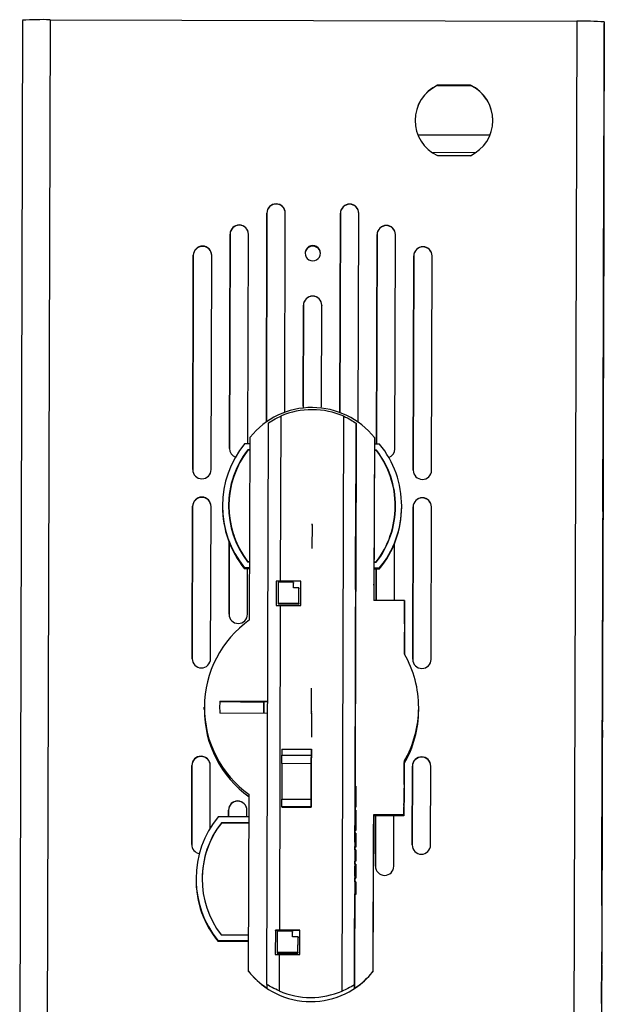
# Model space of a CAD drawing. Header units: millimetres. Extents: x -198 to 46, y -258 to 41.
# Tile 7 of 7: x -68 to 28, y -120 to 41. Entities that reach past the tile are written whole.
import ezdxf

# ---------------------------------------------------------------- set-up
doc = ezdxf.new("R2010")
doc.units = ezdxf.units.MM
doc.header["$PDSIZE"] = -1

msp = doc.modelspace()

# ---------------------------------------------------------------- linework, layer by layer
at = {"color": 7, "linetype": 'Continuous', "lineweight": 25}
for p, q in [((-67.33, 40.65), (-67.79, -124.31)), ((-62.83, 40.74), (-63.29, -124.22)), ((-62.83, 40.74), (23.17, 40.5)), ((23.17, 40.5), (22.71, -124.45)), ((27.66, 40.39), (27.21, -124.57)), ((27.66, 40.39), (27.66, 40.11)), ((27.62, 23.28), (27.66, 39.56)), ((27.66, 39.56), (27.66, 39.95)), ((5.83, 30.05), (0.44, 30.07)), ((0.44, 30.03), (0.44, 30.07)), ((0.44, 30.03), (5.83, 30.02)), ((5.83, 30.02), (5.83, 30.05)), ((-2.78, 21.97), (9.01, 21.93)), ((-0.5, 19.1), (6.71, 19.08)), ((0.41, 18.57), (5.8, 18.56)), ((27.61, 18.98), (27.22, -121.46)), ((27.54, -4.73), (27.6, 18.07)), ((27.6, 18), (27.54, -4.8)), ((27.59, 11.9), (27.6, 18.14)), ((27.6, 18.07), (27.59, 11.83)), ((-25.92, 10.65), (-25.92, 10.68)), ((-13.92, 10.61), (-13.92, 10.65)), ((-27.42, 9.19), (-27.51, -24.93)), ((-27.51, -24.93), (-27.42, 9.15)), ((-27.42, 9.15), (-27.42, 9.19)), ((-24.51, -23.36), (-24.42, 9.18)), ((-24.42, 9.14), (-24.42, 9.18)), ((-15.42, 9.15), (-15.51, -23.39)), ((-15.51, -23.39), (-15.42, 9.12)), ((-15.42, 9.12), (-15.42, 9.15)), ((-12.51, -24.97), (-12.42, 9.14)), ((-12.42, 9.11), (-12.42, 9.14)), ((-31.93, 7.2), (-31.93, 7.23)), ((-7.93, 7.13), (-7.93, 7.17)), ((-33.43, 5.74), (-33.53, -29.25)), ((-33.53, -29.25), (-33.43, 5.7)), ((-33.43, 5.7), (-33.43, 5.74)), ((-30.52, -28.46), (-30.43, 5.73)), ((-30.43, 5.7), (-30.43, 5.73)), ((-9.43, 5.67), (-9.52, -28.52)), ((-9.52, -28.52), (-9.43, 5.64)), ((-9.43, 5.64), (-9.43, 5.67)), ((-6.53, -29.32), (-6.43, 5.67)), ((-6.43, 5.63), (-6.43, 5.67)), ((27.5, -21.09), (27.57, 5.91)), ((27.57, 5.84), (27.5, -21.16)), ((27.5, -21.37), (27.57, 5.63)), ((27.57, 5.56), (27.5, -21.44)), ((27.54, -5.01), (27.57, 5.49)), ((27.57, 5.42), (27.54, -5.08)), ((-37.94, 3.75), (-37.94, 3.79)), ((-19.94, 3.78), (-19.94, 3.88)), ((-1.94, 3.65), (-1.94, 3.69)), ((-39.44, 2.29), (-39.54, -32.7)), ((-39.54, -32.7), (-39.44, 2.26)), ((-39.44, 2.26), (-39.44, 2.29)), ((-36.54, -32.71), (-36.44, 2.28)), ((-36.44, 2.25), (-36.44, 2.28)), ((-3.44, 2.19), (-3.54, -32.8)), ((-3.54, -32.8), (-3.44, 2.16)), ((-3.44, 2.16), (-3.44, 2.19)), ((-0.54, -32.8), (-0.44, 2.19)), ((-0.44, 2.15), (-0.44, 2.19)), ((-19.96, -4.4), (-19.96, -4.37)), ((-21.46, -5.86), (-21.51, -22.36)), ((-21.51, -22.36), (-21.46, -5.9)), ((-21.46, -5.9), (-21.46, -5.86)), ((-18.51, -22.37), (-18.46, -5.87)), ((-18.46, -5.87), (-18.46, -5.91)), ((27.45, -37.72), (27.52, -10.73)), ((27.52, -10.8), (27.45, -37.79)), ((27.45, -38), (27.52, -11.01)), ((27.52, -11.08), (27.45, -38.07)), ((-21.51, -22.36), (-21.48, -22.65)), ((-18.54, -22.66), (-18.51, -22.37)), ((-25.16, -23.97), (-25.24, -50.9)), ((-15.12, -117.84), (-14.86, -24)), ((-27.42, -116.78), (-27.16, -25.09)), ((-12.86, -25.13), (-13.12, -116.82)), ((-13.03, -84.4), (-12.87, -25.7)), ((-12.87, -25.7), (-12.86, -25.13)), ((27.41, -54.08), (27.48, -27.09)), ((27.48, -27.16), (27.41, -54.15)), ((-31.02, -28.46), (-30.17, -28.46)), ((-30.25, -57.25), (-30.17, -27.42)), ((-12.87, -27.72), (-12.93, -48.51)), ((-12.93, -48.56), (-12.87, -27.76)), ((-12.87, -27.76), (-12.87, -27.72)), ((-9.87, -27.47), (-9.94, -54.06)), ((-9.87, -27.52), (-9.94, -51.43)), ((-9.87, -27.52), (-9.87, -27.47)), ((-9.87, -28.52), (-9.02, -28.52)), ((27.41, -54.36), (27.48, -27.37)), ((27.48, -27.44), (27.41, -54.43)), ((-30.18, -29.46), (-30.54, -29.46)), ((-30.54, -29.49), (-30.54, -29.46)), ((-30.18, -29.49), (-30.54, -29.49)), ((-30.18, -29.51), (-30.52, -29.51)), ((-9.51, -29.52), (-9.88, -29.52)), ((-9.51, -29.55), (-9.88, -29.55)), ((-9.53, -29.57), (-9.88, -29.57)), ((-9.51, -29.55), (-9.51, -29.52)), ((-12.89, -35.05), (-12.94, -52.04)), ((-12.94, -52.09), (-12.89, -35.09)), ((-12.89, -35.22), (-12.94, -52.22)), ((-12.94, -52.26), (-12.89, -35.27)), ((-12.89, -35.09), (-12.89, -35.05)), ((-12.89, -35.27), (-12.89, -35.22)), ((-38.05, -37.24), (-38.05, -37.2)), ((-2.05, -37.33), (-2.05, -37.3)), ((-39.55, -38.7), (-39.62, -63.58)), ((-39.62, -63.58), (-39.55, -38.73)), ((-39.55, -38.73), (-39.55, -38.7)), ((-36.62, -63.59), (-36.55, -38.7)), ((-36.55, -38.74), (-36.55, -38.7)), ((-34.68, -38.6), (-34.68, -38.72)), ((-33.63, -38.6), (-33.63, -38.63)), ((-6.47, -38.71), (-6.47, -38.68)), ((-5.42, -38.8), (-5.42, -38.68)), ((-3.55, -38.79), (-3.62, -63.68)), ((-3.62, -63.68), (-3.55, -38.83)), ((-3.55, -38.83), (-3.55, -38.79)), ((-0.62, -63.69), (-0.55, -38.8)), ((-0.55, -38.84), (-0.55, -38.8)), ((-33.57, -44.63), (-33.6, -56.32)), ((-33.6, -56.32), (-33.57, -44.63)), ((-6.59, -54.07), (-6.57, -44.71)), ((27.36, -70.71), (27.43, -43.72)), ((27.43, -43.79), (27.36, -70.78)), ((27.36, -70.99), (27.43, -44)), ((27.43, -44.07), (27.36, -71.06)), ((-30.59, -47.76), (-30.23, -47.76)), ((-30.57, -47.71), (-30.23, -47.71)), ((-30.57, -47.74), (-30.57, -47.71)), ((-30.57, -47.74), (-30.23, -47.74)), ((-9.93, -47.76), (-9.58, -47.77)), ((-9.93, -47.79), (-9.58, -47.8)), ((-9.93, -47.81), (-9.56, -47.82)), ((-9.58, -47.8), (-9.58, -47.77)), ((-30.23, -48.76), (-31.08, -48.76)), ((-31.08, -48.88), (-31.08, -48.76)), ((-30.23, -48.88), (-31.08, -48.88)), ((-30.6, -56.32), (-30.58, -48.88)), ((-12.93, -48.51), (-12.93, -48.56)), ((-9.08, -48.82), (-9.93, -48.81)), ((-9.08, -48.94), (-9.93, -48.94)), ((-9.58, -48.94), (-9.59, -54.06)), ((-9.59, -54.06), (-9.58, -48.94)), ((-9.08, -48.94), (-9.08, -48.82)), ((-25.89, -50.91), (-25.9, -54.91)), ((-25.89, -50.94), (-25.9, -54.91)), ((-25.24, -50.9), (-25.89, -50.91)), ((-25.89, -50.94), (-25.89, -50.91)), ((-21.89, -50.95), (-25.89, -50.94)), ((-25.59, -51.1), (-25.6, -54.5)), ((-23.09, -51.11), (-25.59, -51.1)), ((-21.89, -50.91), (-25.24, -50.9)), ((-23.09, -52.01), (-23.09, -51.11)), ((-23.09, -51.11), (-23.09, -51.25)), ((-23.09, -52.01), (-23.09, -51.25)), ((-21.9, -54.9), (-21.89, -50.91)), ((-9.94, -51.55), (-9.94, -51.43)), ((-22.19, -52.01), (-23.09, -52.01)), ((-22.2, -54.51), (-22.19, -52.01)), ((-22.2, -54.65), (-22.19, -52.15)), ((-22.19, -52.01), (-22.19, -52.15)), ((-12.94, -52.04), (-12.94, -52.09)), ((-12.94, -52.22), (-12.94, -52.26)), ((-9.94, -51.55), (-9.94, -54.06)), ((-25.6, -54.5), (-22.2, -54.51)), ((-25.6, -54.5), (-25.6, -54.64)), ((-25.6, -54.64), (-22.2, -54.65)), ((-22.2, -54.51), (-22.2, -54.65)), ((-4.94, -54.07), (-9.94, -54.06)), ((-4.94, -54.07), (-4.97, -62.81)), ((-4.95, -57.02), (-4.94, -54.24)), ((-4.94, -54.24), (-4.94, -54.07)), ((-25.9, -54.91), (-25.25, -54.9)), ((-25.25, -54.9), (-25.39, -107.88)), ((-25.25, -54.9), (-21.9, -54.9)), ((-4.97, -62.81), (-4.96, -60.01)), ((27.31, -87.35), (27.39, -60.36)), ((27.39, -60.43), (27.31, -87.42)), ((27.32, -87.07), (27.39, -60.08)), ((27.39, -60.15), (27.32, -87.14)), ((-35.1, -70.55), (-35.14, -71.68)), ((-35.11, -70.49), (-27.29, -70.51)), ((-35.11, -70.49), (-35.11, -70.55)), ((-35.11, -70.55), (-27.29, -70.57)), ((-31.74, -70.69), (-31.74, -70.55)), ((-31.74, -70.69), (-31.74, -70.55)), ((-29.39, -70.57), (-31.74, -70.56)), ((-29.39, -70.64), (-31.74, -70.63)), ((-27.94, -70.7), (-31.74, -70.69)), ((-29.39, -70.64), (-29.39, -70.57)), ((-27.94, -70.7), (-27.94, -72.51)), ((-27.94, -70.74), (-27.94, -70.7)), ((-37.64, -71.87), (-37.64, -71.48)), ((-27.94, -72.51), (-27.94, -70.74)), ((-2.64, -71.97), (-2.64, -71.58)), ((-27.29, -72.51), (-35.11, -72.49)), ((27.27, -102.05), (27.34, -76.71)), ((27.34, -76.78), (27.27, -102.12)), ((27.27, -102.33), (27.34, -76.99)), ((27.34, -77.06), (27.27, -102.4)), ((-24.96, -78.35), (-20.16, -78.36)), ((-24.96, -78.35), (-24.96, -79.32)), ((-20.16, -79.15), (-20.16, -78.36)), ((-20.16, -78.36), (-20.16, -79.34)), ((-38.16, -79.55), (-38.16, -79.51)), ((-24.96, -79.32), (-20.16, -79.34)), ((-20.17, -80.13), (-20.16, -79.15)), ((-5.02, -80.33), (-5.04, -89.06)), ((-5.02, -80.33), (-5.02, -80.5)), ((-2.16, -79.65), (-2.16, -79.61)), ((-39.67, -81.01), (-39.7, -93.9)), ((-39.7, -93.9), (-39.67, -81.04)), ((-39.67, -81.04), (-39.67, -81.01)), ((-36.7, -91.26), (-36.67, -81.02)), ((-36.67, -81.05), (-36.67, -81.02)), ((-24.97, -80.71), (-24.98, -86.53)), ((-20.17, -80.72), (-24.97, -80.71)), ((-20.18, -86.46), (-20.17, -80.64)), ((-20.17, -80.72), (-20.18, -86.54)), ((-5.02, -83.27), (-5.02, -80.5)), ((-3.67, -81.11), (-3.7, -93.99)), ((-3.7, -93.99), (-3.67, -81.14)), ((-3.67, -81.14), (-3.67, -81.11)), ((-0.7, -94), (-0.67, -81.12)), ((-0.67, -81.15), (-0.67, -81.12)), ((-12.88, -84.4), (-13.03, -84.4)), ((-12.88, -84.4), (-12.88, -84.68)), ((-12.88, -84.73), (-12.88, -84.46)), ((-32.18, -86.85), (-32.18, -86.81)), ((-30.41, -114.61), (-30.33, -85.75)), ((-24.98, -86.53), (-20.18, -86.54)), ((-12.88, -85.91), (-13.03, -85.91)), ((-5.04, -89.23), (-5.03, -86.26)), ((-33.69, -88.31), (-33.69, -89.36)), ((-33.69, -88.34), (-33.69, -88.31)), ((-33.69, -89.36), (-33.69, -88.34)), ((-30.69, -89.36), (-30.69, -88.31)), ((-30.69, -88.35), (-30.69, -88.31)), ((-20.19, -87.76), (-24.99, -87.75)), ((-24.99, -87.75), (-24.99, -87.83)), ((-24.99, -87.83), (-20.19, -87.84)), ((-20.19, -87.84), (-20.18, -86.99)), ((-20.19, -87.76), (-20.19, -87.84)), ((-20.18, -86.99), (-20.18, -86.91)), ((-13.04, -88.33), (-13.04, -87.84)), ((-12.89, -87.84), (-13.04, -87.84)), ((-13.04, -89.86), (-13.04, -88.33)), ((-12.89, -88.33), (-13.04, -88.33)), ((-12.89, -89.86), (-12.89, -88.33)), ((-12.89, -88.33), (-12.89, -88.67)), ((-35.34, -89.35), (-30.34, -89.36)), ((-13.05, -91.65), (-13.04, -89.91)), ((-12.89, -89.86), (-13.04, -89.86)), ((-12.89, -89.91), (-13.04, -89.91)), ((-12.9, -91.65), (-12.89, -89.86)), ((-12.89, -88.67), (-12.89, -89.16)), ((-12.89, -89.16), (-12.89, -90.75)), ((-12.89, -90.57), (-12.89, -89.32)), ((-12.89, -89.32), (-12.89, -89.9)), ((-12.89, -89.9), (-12.89, -90.57)), ((-10.04, -89.05), (-10.11, -114.67)), ((-10.04, -89.22), (-10.05, -91.9)), ((-5.04, -89.06), (-10.04, -89.05)), ((-10.04, -89.05), (-10.04, -89.22)), ((-5.04, -89.23), (-10.04, -89.22)), ((-9.69, -89.22), (-9.71, -97.44)), ((-9.71, -97.44), (-9.69, -89.22)), ((-6.71, -97.45), (-6.69, -89.23)), ((-5.04, -89.06), (-5.04, -89.23)), ((-30.34, -90.36), (-34.86, -90.35)), ((-34.86, -90.42), (-34.86, -90.35)), ((-30.34, -90.43), (-34.86, -90.42)), ((-12.89, -90.75), (-12.9, -91.31)), ((-12.9, -91.31), (-12.9, -91.65)), ((-13.05, -92.08), (-13.05, -91.65)), ((-13.05, -92.08), (-13.05, -91.65)), ((-13.05, -91.65), (-13.05, -92.08)), ((-12.9, -91.65), (-13.05, -91.65)), ((-12.9, -92.08), (-13.05, -92.08)), ((-13.05, -92.4), (-13.05, -92.1)), ((-12.9, -92.77), (-13.05, -92.77)), ((-12.9, -93.34), (-12.9, -92.1)), ((-12.9, -92.1), (-12.9, -92.49)), ((-12.9, -92.49), (-12.9, -93.73)), ((-10.05, -91.78), (-10.11, -114.71)), ((-10.05, -91.78), (-10.05, -91.9)), ((27.3, -93.14), (27.27, -101.98)), ((27.28, -101.91), (27.3, -93.07)), ((-13.06, -94.8), (-13.05, -94.34)), ((-13.06, -94.8), (-13.05, -94.34)), ((-13.05, -94.34), (-13.06, -94.8)), ((-12.91, -94.8), (-13.06, -94.8)), ((-12.9, -93.56), (-13.05, -93.56)), ((-13.05, -94.34), (-13.05, -94.26)), ((-12.9, -94.26), (-13.05, -94.26)), ((-12.9, -94.34), (-13.05, -94.34)), ((-12.91, -96.64), (-12.91, -94.8)), ((-12.91, -94.8), (-12.91, -94.8)), ((-12.91, -94.8), (-12.91, -95.57)), ((-12.9, -93.3), (-12.9, -93.95)), ((-12.9, -93.98), (-12.9, -93.34)), ((-12.9, -94.26), (-12.9, -93.56)), ((-12.9, -93.73), (-12.9, -93.99)), ((-12.9, -93.95), (-12.9, -93.98)), ((-12.9, -93.99), (-12.9, -94.03)), ((-12.9, -94.03), (-12.9, -94.34)), ((-12.9, -94.34), (-12.9, -94.26)), ((27.27, -102.19), (27.3, -93.35)), ((27.3, -93.42), (27.27, -102.26)), ((-12.91, -95.57), (-12.91, -95.64)), ((-12.91, -95.64), (-12.91, -95.95)), ((-12.91, -95.95), (-12.91, -95.88)), ((-12.91, -95.88), (-12.91, -96.64)), ((-13.06, -97.13), (-13.06, -96.64)), ((-13.06, -96.64), (-13.06, -96.64)), ((-13.06, -97.13), (-13.06, -96.64)), ((-13.06, -96.64), (-13.06, -97.13)), ((-12.91, -96.64), (-13.06, -96.64)), ((-12.91, -96.64), (-13.06, -96.64)), ((-12.91, -97.13), (-13.06, -97.13)), ((-13.06, -97.49), (-13.06, -97.44)), ((-12.91, -97.44), (-13.06, -97.44)), ((-12.91, -97.49), (-13.06, -97.49)), ((-12.91, -97.54), (-13.06, -97.54)), ((-12.91, -96.64), (-12.91, -96.64)), ((-12.91, -97.44), (-12.91, -97.13)), ((-12.91, -97.13), (-12.91, -97.18)), ((-12.91, -97.49), (-12.91, -97.44)), ((-39, -99.49), (-39, -99.61)), ((-12.92, -98.31), (-13.07, -98.31)), ((-12.92, -99.06), (-13.07, -99.06)), ((-13.07, -99.11), (-13.07, -99.1)), ((-13.07, -99.42), (-13.07, -99.37)), ((-12.92, -99.37), (-13.07, -99.37)), ((-13.07, -99.42), (-12.92, -99.42)), ((-13.07, -100), (-13.07, -99.42)), ((-13.07, -100), (-13.07, -99.42)), ((-13.07, -99.42), (-13.07, -100)), ((-12.92, -99.42), (-13.07, -99.42)), ((-12.92, -99.37), (-12.92, -99.06)), ((-12.92, -99.06), (-12.92, -99.11)), ((-12.92, -99.42), (-12.92, -99.37)), ((-12.92, -99.38), (-12.92, -99.42)), ((-12.92, -100), (-13.07, -100)), ((-12.93, -101.97), (-12.92, -100)), ((-12.92, -100.08), (-12.93, -102.06)), ((-12.92, -100), (-12.92, -100.01)), ((-12.92, -100.01), (-12.92, -101.67)), ((-12.92, -101.69), (-12.92, -100.03)), ((-12.92, -100.03), (-12.92, -100.04)), ((-12.92, -100.04), (-12.92, -101.7)), ((-12.92, -101.73), (-12.92, -100.07)), ((-12.92, -100.07), (-12.92, -100.08)), ((-13.12, -117.39), (-13.08, -102.06)), ((-13.1, -109.79), (-13.08, -102.06)), ((-13.08, -102.06), (-13.1, -109.74)), ((-13.08, -102.06), (-13.08, -101.97)), ((-12.93, -101.97), (-13.08, -101.97)), ((-12.93, -102.06), (-13.08, -102.06)), ((-12.93, -102.06), (-12.93, -101.97)), ((-12.92, -101.67), (-12.92, -101.69)), ((-12.92, -101.7), (-12.92, -101.73)), ((-34.91, -108.65), (-30.39, -108.66)), ((-26.04, -107.89), (-26.05, -111.89)), ((-26.04, -107.93), (-26.05, -111.89)), ((-25.39, -107.88), (-26.04, -107.89)), ((-26.04, -107.93), (-26.04, -107.89)), ((-22.04, -107.94), (-26.04, -107.93)), ((-25.74, -108.09), (-25.75, -111.49)), ((-23.24, -108.1), (-25.74, -108.09)), ((-22.04, -107.89), (-25.39, -107.88)), ((-23.24, -109), (-23.24, -108.1)), ((-23.24, -108.1), (-23.24, -108.23)), ((-23.24, -109), (-23.24, -108.23)), ((-22.34, -109), (-23.24, -109)), ((-22.35, -111.5), (-22.34, -109)), ((-22.35, -111.63), (-22.34, -109.14)), ((-22.34, -109), (-22.34, -109.14)), ((-22.05, -111.89), (-22.04, -107.89)), ((-30.4, -109.66), (-35.4, -109.65)), ((-35.4, -109.77), (-35.4, -109.65)), ((-30.4, -109.78), (-35.4, -109.77)), ((-13.1, -109.74), (-13.1, -109.79)), ((-26.05, -111.89), (-25.4, -111.88)), ((-25.75, -111.49), (-22.35, -111.5)), ((-25.75, -111.49), (-25.75, -111.63)), ((-25.75, -111.63), (-22.35, -111.63)), ((-25.4, -111.88), (-25.42, -117.81)), ((-25.4, -111.88), (-22.05, -111.89)), ((-22.35, -111.5), (-22.35, -111.63)), ((-30.41, -114.66), (-30.41, -114.61)), ((-10.11, -114.71), (-10.11, -114.67)), ((-27.42, -116.78), (-27.42, -117.35)), ((-13.12, -116.82), (-13.12, -117.39))]:
    msp.add_line(p, q, dxfattribs=at)
at = {"color": 7, "linetype": 'Continuous'}
for p, q in [((-20.06, -41.74), (-20.07, -45.61)), ((-20.06, -41.74), (-20.06, -41.56)), ((-20.14, -72.24), (-20.13, -68.38)), ((-20.14, -72.24), (-20.14, -72.06)), ((-20.14, -72.52), (-20.14, -72.34)), ((-20.14, -72.52), (-20.16, -76.39))]:
    msp.add_line(p, q, dxfattribs=at)
at = {"color": 7, "linetype": 'Continuous', "lineweight": 25, "flags": 128}
for points in [[(27.66, 39.95), (27.66, 39.99), (27.66, 40.02), (27.66, 40.04), (27.66, 40.06), (27.66, 40.08), (27.66, 40.09), (27.66, 40.1), (27.66, 40.11)], [(27.63, 29.1), (27.63, 29.23), (27.64, 29.66), (27.64, 30.34), (27.64, 31.21), (27.64, 32.17), (27.65, 33.15), (27.65, 34.04), (27.65, 34.75), (27.65, 35.22), (27.65, 35.4)], [(27.65, 35.4), (27.65, 35.27), (27.65, 34.84), (27.65, 34.16), (27.65, 33.29), (27.64, 32.32), (27.64, 31.34), (27.64, 30.46), (27.64, 29.74), (27.63, 29.28), (27.63, 29.1)], [(27.61, 18.98), (27.61, 19.67), (27.61, 20.34), (27.61, 20.98), (27.61, 21.58), (27.62, 22.12), (27.62, 22.59), (27.62, 22.98), (27.62, 23.28)], [(27.6, 18.14), (27.61, 18.71), (27.61, 19.19), (27.61, 19.51), (27.61, 19.61), (27.61, 19.48), (27.61, 19.14), (27.61, 18.65), (27.6, 18.07)], [(27.6, 18.07), (27.61, 18.64), (27.61, 19.12), (27.61, 19.44), (27.61, 19.54), (27.61, 19.41), (27.61, 19.07), (27.61, 18.58), (27.6, 18)], [(27.57, 5.04), (27.57, 5.18), (27.57, 5.6), (27.57, 6.28), (27.57, 7.15), (27.58, 8.12), (27.58, 9.1), (27.58, 9.98), (27.58, 10.7), (27.58, 11.17), (27.59, 11.34)], [(27.59, 11.34), (27.59, 11.21), (27.58, 10.78), (27.58, 10.1), (27.58, 9.24), (27.58, 8.27), (27.57, 7.29), (27.57, 6.4), (27.57, 5.69), (27.57, 5.22), (27.57, 5.04)], [(27.59, 11.83), (27.59, 11.26), (27.58, 10.78), (27.58, 10.47), (27.58, 10.37), (27.58, 10.5), (27.58, 10.83), (27.59, 11.33), (27.59, 11.9)], [(27.57, 5.91), (27.57, 6.48), (27.57, 6.96), (27.57, 7.27), (27.57, 7.37), (27.57, 7.24), (27.57, 6.91), (27.57, 6.41), (27.57, 5.84)], [(27.57, 5.63), (27.57, 6.2), (27.57, 6.68), (27.57, 6.99), (27.57, 7.09), (27.57, 6.96), (27.57, 6.63), (27.57, 6.13), (27.57, 5.56)], [(27.57, 5.49), (27.57, 6.06), (27.57, 6.54), (27.57, 6.85), (27.57, 6.95), (27.57, 6.82), (27.57, 6.49), (27.57, 5.99), (27.57, 5.42)], [(27.54, -4.8), (27.54, -5.37), (27.54, -5.85), (27.54, -6.17), (27.54, -6.27), (27.54, -6.14), (27.54, -5.8), (27.54, -5.31), (27.54, -4.73)], [(27.54, -5.08), (27.54, -5.65), (27.54, -6.13), (27.54, -6.45), (27.54, -6.55), (27.54, -6.42), (27.54, -6.08), (27.54, -5.59), (27.54, -5.01)], [(27.52, -10.73), (27.53, -10.16), (27.53, -9.68), (27.53, -9.37), (27.53, -9.27), (27.53, -9.39), (27.53, -9.73), (27.53, -10.22), (27.52, -10.8)], [(27.52, -11.01), (27.53, -10.44), (27.53, -9.96), (27.53, -9.65), (27.53, -9.55), (27.53, -9.67), (27.53, -10.01), (27.53, -10.5), (27.52, -11.08)], [(27.5, -21.16), (27.49, -21.73), (27.49, -22.21), (27.49, -22.52), (27.49, -22.62), (27.49, -22.49), (27.49, -22.16), (27.49, -21.66), (27.5, -21.09)], [(27.5, -21.44), (27.49, -22.01), (27.49, -22.49), (27.49, -22.8), (27.49, -22.9), (27.49, -22.77), (27.49, -22.44), (27.49, -21.94), (27.5, -21.37)], [(27.48, -27.09), (27.48, -26.51), (27.48, -26.04), (27.48, -25.72), (27.48, -25.62), (27.48, -25.75), (27.48, -26.08), (27.48, -26.58), (27.48, -27.16)], [(27.48, -27.37), (27.48, -26.79), (27.48, -26.32), (27.48, -26), (27.48, -25.9), (27.48, -26.03), (27.48, -26.36), (27.48, -26.86), (27.48, -27.44)], [(27.45, -37.79), (27.45, -38.36), (27.45, -38.84), (27.45, -39.16), (27.45, -39.26), (27.45, -39.13), (27.45, -38.79), (27.45, -38.3), (27.45, -37.72)], [(27.45, -38.07), (27.45, -38.64), (27.45, -39.12), (27.45, -39.44), (27.45, -39.54), (27.45, -39.41), (27.45, -39.07), (27.45, -38.58), (27.45, -38)], [(27.43, -43.72), (27.44, -43.15), (27.44, -42.67), (27.44, -42.36), (27.44, -42.26), (27.44, -42.38), (27.44, -42.72), (27.44, -43.21), (27.43, -43.79)], [(27.43, -44), (27.44, -43.43), (27.44, -42.95), (27.44, -42.64), (27.44, -42.54), (27.44, -42.66), (27.44, -43), (27.44, -43.49), (27.43, -44.07)], [(27.41, -54.15), (27.4, -54.72), (27.4, -55.2), (27.4, -55.51), (27.4, -55.61), (27.4, -55.49), (27.4, -55.15), (27.4, -54.65), (27.41, -54.08)], [(27.41, -54.43), (27.4, -55), (27.4, -55.48), (27.4, -55.79), (27.4, -55.89), (27.4, -55.77), (27.4, -55.43), (27.4, -54.93), (27.41, -54.36)], [(-4.95, -55.78), (-4.95, -55.92), (-4.95, -56.38), (-4.95, -57.1), (-4.95, -57.99), (-4.96, -58.94), (-4.96, -59.85), (-4.96, -60.59), (-4.96, -61.09), (-4.96, -61.28)], [(-4.95, -57.89), (-4.95, -57.21), (-4.95, -56.46), (-4.95, -55.97), (-4.95, -55.78)], [(-4.96, -61.28), (-4.96, -61.13), (-4.96, -60.68), (-4.96, -59.96), (-4.96, -59.25)], [(27.39, -60.08), (27.39, -59.51), (27.39, -59.03), (27.39, -58.71), (27.39, -58.61), (27.39, -58.74), (27.39, -59.08), (27.39, -59.57), (27.39, -60.15)], [(27.39, -60.36), (27.39, -59.79), (27.39, -59.31), (27.39, -58.99), (27.39, -58.89), (27.39, -59.02), (27.39, -59.36), (27.39, -59.85), (27.39, -60.43)], [(-29, -70.7), (-29.15, -70.66), (-29.39, -70.64)], [(27.36, -70.78), (27.36, -71.35), (27.36, -71.83), (27.36, -72.15), (27.36, -72.25), (27.36, -72.12), (27.36, -71.78), (27.36, -71.29), (27.36, -70.71)], [(27.36, -71.06), (27.36, -71.63), (27.36, -72.11), (27.36, -72.43), (27.36, -72.53), (27.36, -72.4), (27.36, -72.06), (27.36, -71.57), (27.36, -70.99)], [(27.34, -76.71), (27.35, -76.14), (27.35, -75.66), (27.35, -75.35), (27.35, -75.25), (27.35, -75.37), (27.35, -75.71), (27.35, -76.21), (27.34, -76.78)], [(27.34, -76.99), (27.34, -76.42), (27.35, -75.94), (27.35, -75.63), (27.35, -75.53), (27.35, -75.65), (27.35, -75.99), (27.34, -76.49), (27.34, -77.06)], [(-24.97, -80.71), (-24.97, -80.49), (-24.97, -80.28), (-24.97, -80.07), (-24.97, -79.88), (-24.96, -79.7), (-24.96, -79.55), (-24.96, -79.42), (-24.96, -79.32)], [(-20.16, -79.34), (-20.16, -79.43), (-20.16, -79.56), (-20.16, -79.71), (-20.17, -79.89), (-20.17, -80.08), (-20.17, -80.29), (-20.17, -80.51), (-20.17, -80.72)], [(-20.17, -80.64), (-20.17, -80.56), (-20.17, -80.48), (-20.17, -80.4), (-20.17, -80.33), (-20.17, -80.26), (-20.17, -80.21), (-20.17, -80.16), (-20.17, -80.13)], [(-5.02, -82.03), (-5.02, -82.18), (-5.02, -82.63), (-5.02, -83.35), (-5.03, -84.24), (-5.03, -85.19), (-5.03, -86.1), (-5.03, -86.85), (-5.04, -87.34), (-5.04, -87.53)], [(-5.03, -84.14), (-5.02, -83.46), (-5.02, -82.72), (-5.02, -82.22), (-5.02, -82.03)], [(-24.99, -87.75), (-24.99, -87.72), (-24.99, -87.65), (-24.99, -87.54), (-24.99, -87.39), (-24.99, -87.21), (-24.98, -87), (-24.98, -86.77), (-24.98, -86.53)], [(-20.18, -86.54), (-20.18, -86.78), (-20.18, -87.01), (-20.19, -87.22), (-20.19, -87.4), (-20.19, -87.55), (-20.19, -87.66), (-20.19, -87.73), (-20.19, -87.76)], [(-20.18, -86.91), (-20.18, -86.9), (-20.18, -86.87), (-20.18, -86.83), (-20.18, -86.78), (-20.18, -86.71), (-20.18, -86.63), (-20.18, -86.55), (-20.18, -86.46)], [(-5.04, -87.53), (-5.04, -87.39), (-5.03, -86.93), (-5.03, -86.21), (-5.03, -85.5)], [(27.32, -87.14), (27.31, -87.71), (27.31, -88.19), (27.31, -88.5), (27.31, -88.6), (27.31, -88.48), (27.31, -88.14), (27.31, -87.65), (27.32, -87.07)], [(27.31, -87.42), (27.31, -87.99), (27.31, -88.47), (27.31, -88.78), (27.31, -88.88), (27.31, -88.76), (27.31, -88.42), (27.31, -87.93), (27.31, -87.35)], [(27.3, -93.07), (27.3, -92.5), (27.3, -92.02), (27.3, -91.7), (27.3, -91.6), (27.3, -91.73), (27.3, -92.07), (27.3, -92.56), (27.3, -93.14)], [(27.3, -93.35), (27.3, -92.78), (27.3, -92.3), (27.3, -91.98), (27.3, -91.88), (27.3, -92.01), (27.3, -92.35), (27.3, -92.84), (27.3, -93.42)], [(27.28, -99.93), (27.28, -99.8), (27.28, -99.37), (27.28, -98.69), (27.29, -97.82), (27.29, -96.85), (27.29, -95.87), (27.29, -94.99), (27.3, -94.27), (27.3, -93.81), (27.3, -93.63)], [(27.3, -93.63), (27.3, -93.76), (27.3, -94.19), (27.29, -94.87), (27.29, -95.73), (27.29, -96.7), (27.29, -97.68), (27.28, -98.57), (27.28, -99.28), (27.28, -99.75), (27.28, -99.93)], [(27.27, -101.98), (27.27, -102.56), (27.27, -103.04), (27.27, -103.35), (27.27, -103.45), (27.27, -103.32), (27.27, -102.99), (27.27, -102.49), (27.28, -101.91)], [(27.27, -102.12), (27.27, -102.7), (27.27, -103.17), (27.27, -103.49), (27.27, -103.59), (27.27, -103.46), (27.27, -103.13), (27.27, -102.63), (27.27, -102.05)], [(27.27, -102.26), (27.27, -102.84), (27.27, -103.31), (27.27, -103.63), (27.27, -103.73), (27.27, -103.6), (27.27, -103.27), (27.27, -102.77), (27.27, -102.19)], [(27.27, -102.4), (27.27, -102.98), (27.27, -103.45), (27.27, -103.77), (27.27, -103.87), (27.27, -103.74), (27.27, -103.41), (27.27, -102.91), (27.27, -102.33)], [(27.23, -119.86), (27.23, -119.73), (27.23, -119.3), (27.23, -118.62), (27.23, -117.75), (27.23, -116.78), (27.24, -115.81), (27.24, -114.92), (27.24, -114.21), (27.24, -113.74), (27.24, -113.56)], [(27.24, -113.56), (27.24, -113.69), (27.24, -114.12), (27.24, -114.8), (27.24, -115.67), (27.23, -116.64), (27.23, -117.61), (27.23, -118.5), (27.23, -119.22), (27.23, -119.68), (27.23, -119.86)]]:
    msp.add_lwpolyline(points, dxfattribs=at)
at = {"color": 7, "linetype": 'Continuous', "lineweight": 25}
for centre, radius, start, end in [((-64.09, -7.56), 48.32, 88.5096, 93.849), ((24.16, -7.81), 48.32, 85.837, 91.1764), ((3.12, 24.31), 6.35, 114.9387, 244.7473), ((3.12, 24.28), 6.35, 114.9396, 179.8478), ((3.12, 24.31), 6.35, 294.9387, 64.7473), ((3.12, 24.28), 6.35, 359.8542, 64.7461), ((-25.92, 9.18), 1.5, 89.8352, 179.8352), ((-25.92, 9.15), 1.5, 89.8352, 179.8352), ((-25.92, 9.18), 1.5, 359.8508, 89.8508), ((-25.92, 9.15), 1.5, 359.8508, 89.8508), ((-13.92, 9.15), 1.5, 89.8352, 179.8352), ((-13.92, 9.11), 1.5, 89.8352, 179.8352), ((-13.92, 9.15), 1.5, 359.8508, 89.8508), ((-13.92, 9.11), 1.5, 359.8508, 89.8508), ((-31.93, 5.74), 1.5, 89.8352, 179.8352), ((-31.93, 5.7), 1.5, 89.8352, 179.8352), ((-31.93, 5.74), 1.5, 359.8508, 89.8508), ((-31.93, 5.7), 1.5, 359.8508, 89.8508), ((-7.93, 5.67), 1.5, 89.8352, 179.8352), ((-7.93, 5.63), 1.5, 89.8352, 179.8352), ((-7.93, 5.67), 1.5, 359.8508, 89.8508), ((-7.93, 5.63), 1.5, 359.8508, 89.8508), ((-37.94, 2.29), 1.5, 89.8352, 179.8352), ((-37.94, 2.25), 1.5, 89.8352, 179.8352), ((-37.94, 2.29), 1.5, 359.8508, 89.8508), ((-37.94, 2.25), 1.5, 359.8508, 89.8508), ((-19.94, 2.63), 1.25, 89.8305, 269.8555), ((-19.94, 2.53), 1.25, 89.8354, 177.4357), ((-19.94, 2.63), 1.25, 269.8305, 89.8555), ((-19.94, 2.53), 1.25, 2.2659, 89.8506), ((-1.94, 2.19), 1.5, 89.8352, 179.8352), ((-1.94, 2.15), 1.5, 89.8352, 179.8352), ((-1.94, 2.19), 1.5, 359.8508, 89.8508), ((-1.94, 2.15), 1.5, 359.8508, 89.8508), ((-19.96, -5.87), 1.5, 89.8352, 179.8352), ((-19.96, -5.9), 1.5, 89.8352, 179.8352), ((-19.96, -5.87), 1.5, 359.8508, 89.8508), ((-19.96, -5.9), 1.5, 359.8508, 89.8508), ((-20.04, -35.57), 13, 38.5231, 141.1629), ((-20.04, -35.92), 13, 66.5111, 113.1749), ((-18.69, -38.64), 15.99, 140.46, 219.226), ((-21.41, -38.64), 15.99, 359.8439, 39.2256), ((-18.69, -38.64), 14.99, 142.2444, 217.4416), ((-18.69, -38.67), 14.99, 142.2447, 179.8501), ((-18.69, -38.64), 14.94, 142.3387, 217.3473), ((-32.03, -29.25), 1.5, 179.8488, 249.6138), ((-21.41, -38.64), 14.94, 359.8438, 37.3469), ((-21.41, -38.64), 14.99, 359.8438, 37.4412), ((-21.41, -38.67), 14.99, 359.8438, 37.4412), ((-8.03, -29.32), 1.5, 290.0652, 359.8372), ((-38.04, -32.7), 1.5, 179.8556, 359.8305), ((-2.04, -32.8), 1.5, 179.8556, 359.8305), ((-38.05, -38.7), 1.5, 89.8352, 179.8352), ((-38.05, -38.74), 1.5, 89.8352, 179.8352), ((-38.05, -38.7), 1.5, 359.8508, 89.8508), ((-38.05, -38.74), 1.5, 359.8508, 89.8508), ((-2.05, -38.8), 1.5, 89.8352, 179.8352), ((-2.05, -38.83), 1.5, 89.8352, 179.8352), ((-2.05, -38.8), 1.5, 359.8508, 89.8508), ((-2.05, -38.83), 1.5, 359.8508, 89.8508), ((-18.69, -38.77), 15.99, 179.8517, 219.2257), ((-18.69, -38.67), 14.94, 179.8516, 217.3469), ((-21.41, -38.64), 14.94, 322.3391, 359.8422), ((-21.41, -38.67), 14.94, 322.3391, 359.8422), ((-21.41, -38.64), 14.99, 322.2448, 359.8422), ((-21.41, -38.64), 15.99, 320.4604, 359.8421), ((-21.41, -38.76), 15.99, 320.4604, 359.8421), ((-20.15, -71.53), 17.49, 125.2831, 179.8407), ((-32.1, -56.32), 1.5, 179.8556, 359.8305), ((-38.12, -63.58), 1.5, 179.8556, 359.8305), ((-20.13, -71.53), 17.49, 359.8434, 29.886), ((-2.12, -63.68), 1.5, 179.8556, 359.8305), ((-20.15, -71.53), 14.99, 176.0194, 179.843), ((-29.39, -71.82), 1.25, 63.5039, 89.8434), ((-20.15, -71.53), 17.49, 179.8453, 234.4029), ((-20.15, -71.92), 17.49, 179.8456, 234.4024), ((-20.15, -71.53), 14.99, 179.843, 183.6666), ((-20.13, -71.53), 17.49, 329.8, 359.8426), ((-20.13, -71.92), 17.49, 329.7999, 359.8425), ((-38.17, -81.01), 1.5, 89.8352, 179.8352), ((-38.17, -81.05), 1.5, 89.8352, 179.8352), ((-38.17, -81.01), 1.5, 359.8508, 89.8508), ((-38.17, -81.05), 1.5, 359.8508, 89.8508), ((-2.17, -81.11), 1.5, 89.8352, 179.8352), ((-2.17, -81.15), 1.5, 89.8352, 179.8352), ((-2.17, -81.11), 1.5, 359.8508, 89.8508), ((-2.17, -81.15), 1.5, 359.8508, 89.8508), ((-32.19, -88.31), 1.5, 89.8352, 179.8352), ((-32.19, -88.31), 1.5, 359.8508, 89.8508), ((-32.19, -88.35), 1.5, 89.8352, 179.8352), ((-32.19, -88.35), 1.5, 359.8508, 89.8508), ((-23.01, -99.53), 15.99, 140.46, 219.226), ((-23.01, -99.53), 14.99, 142.2444, 217.4416), ((-23.01, -99.6), 14.99, 142.2447, 179.8501), ((-38.2, -93.9), 1.5, 179.8499, 260.4738), ((-2.2, -94), 1.5, 179.8556, 359.8305), ((-8.21, -97.45), 1.5, 179.8556, 359.8305), ((-23.01, -99.66), 15.99, 179.8517, 219.2257), ((-20.24, -106.52), 13, 218.5199, 236.4835), ((-20.24, -106.56), 13, 218.5231, 321.1629), ((-20.24, -106.52), 13, 303.2025, 321.1661), ((-20.24, -105.89), 13, 246.5111, 293.1749)]:
    msp.add_arc(centre, radius, start, end, dxfattribs=at)
for points, knots in [([(-27.16, -25.09), (-26.8, -24.85), (-26.15, -24.43), (-25.47, -24.11), (-25.16, -23.97)], [0, 0, 0, 0, 0.554965, 1, 1, 1, 1]), ([(-14.86, -24), (-14.48, -24.18), (-13.8, -24.51), (-13.15, -24.94), (-12.86, -25.13)], [0, 0, 0, 0, 0.565117, 1, 1, 1, 1]), ([(-13.03, -85.91), (-13.03, -85.58), (-13.03, -84.98), (-13.03, -84.58), (-13.03, -84.4)], [0, 0, 0, 0, 0.559517, 1, 1, 1, 1]), ([(-13.03, -85.99), (-13.03, -85.72), (-13.03, -85.23), (-13.03, -84.88), (-13.03, -84.73)], [0, 0, 0, 0, 0.558772, 1, 1, 1, 1]), ([(-12.88, -85.91), (-12.88, -85.58), (-12.88, -84.98), (-12.88, -84.58), (-12.88, -84.4)], [0, 0, 0, 0, 0.559517, 1, 1, 1, 1]), ([(-12.88, -84.46), (-12.88, -84.57), (-12.88, -84.79), (-12.88, -85.31), (-12.88, -85.74), (-12.88, -86)], [0, 0, 0, 0, 0.28041, 0.560795, 1, 1, 1, 1]), ([(-12.88, -84.68), (-12.88, -84.88), (-12.88, -85.24), (-12.88, -85.73), (-12.88, -85.94)], [0, 0, 0, 0, 0.558427, 1, 1, 1, 1]), ([(-12.88, -85.99), (-12.88, -85.72), (-12.88, -85.23), (-12.88, -84.88), (-12.88, -84.73)], [0, 0, 0, 0, 0.5587722, 1, 1, 1, 1]), ([(-13.04, -87.84), (-13.04, -87.8), (-13.04, -87.72), (-13.04, -87.19), (-13.03, -86.56), (-13.03, -86.13), (-13.03, -85.91)], [0, 0, 0, 0, 0.279512, 0.55908, 0.779374, 1, 1, 1, 1]), ([(-13.04, -87.52), (-13.04, -87.5), (-13.04, -87.46), (-13.03, -87.03), (-13.03, -86.52), (-13.03, -86.17), (-13.03, -85.99)], [0, 0, 0, 0, 0.279434, 0.558921, 0.779283, 1, 1, 1, 1]), ([(-12.89, -87.84), (-12.89, -87.8), (-12.89, -87.72), (-12.89, -87.19), (-12.88, -86.56), (-12.88, -86.13), (-12.88, -85.91)], [0, 0, 0, 0, 0.279512, 0.55908, 0.779374, 1, 1, 1, 1]), ([(-12.88, -85.94), (-12.88, -86.17), (-12.88, -86.61), (-12.88, -87.14), (-12.89, -87.47), (-12.89, -87.51), (-12.89, -87.53)], [0, 0, 0, 0, 0.279856, 0.559519, 0.779686, 1, 1, 1, 1]), ([(-12.89, -87.53), (-12.89, -87.5), (-12.89, -87.46), (-12.88, -87.03), (-12.88, -86.52), (-12.88, -86.17), (-12.88, -85.99)], [0, 0, 0, 0, 0.279434, 0.558921, 0.779283, 1, 1, 1, 1]), ([(-12.88, -86), (-12.88, -86.3), (-12.88, -86.86), (-12.89, -87.25), (-12.89, -87.42)], [0, 0, 0, 0, 0.559804, 1, 1, 1, 1]), ([(-13.04, -87.42), (-13.04, -87.56), (-13.04, -87.81), (-13.04, -87.83), (-13.04, -87.84)], [0, 0, 0, 0, 0.559029, 1, 1, 1, 1]), ([(-12.89, -87.42), (-12.89, -87.56), (-12.89, -87.81), (-12.89, -87.83), (-12.89, -87.84)], [0, 0, 0, 0, 0.559029, 1, 1, 1, 1]), ([(-13.05, -92.77), (-13.05, -92.66), (-13.05, -92.44), (-13.05, -92.21), (-13.05, -92.09), (-13.05, -92.09), (-13.05, -92.08)], [0, 0, 0, 0, 0.2797971, 0.5594998, 0.7796265, 1, 1, 1, 1]), ([(-13.05, -93.56), (-13.05, -93.41), (-13.05, -93.14), (-13.05, -92.88), (-13.05, -92.77)], [0, 0, 0, 0, 0.56024, 1, 1, 1, 1]), ([(-12.9, -92.77), (-12.9, -92.66), (-12.9, -92.44), (-12.9, -92.21), (-12.9, -92.09), (-12.9, -92.09), (-12.9, -92.08)], [0, 0, 0, 0, 0.2797971, 0.5594998, 0.7796265, 1, 1, 1, 1]), ([(-12.9, -92.08), (-12.9, -92.09), (-12.9, -92.12), (-12.9, -92.3), (-12.9, -92.7), (-12.9, -93.08), (-12.9, -93.34)], [0, 0, 0, 0, 0.18712, 0.373979, 0.560911, 1, 1, 1, 1]), ([(-12.9, -93.34), (-12.9, -93.12), (-12.9, -92.86), (-12.9, -92.59), (-12.9, -92.44), (-12.9, -92.41), (-12.9, -92.4)], [0, 0, 0, 0, 0.499827, 0.625498, 0.751208, 1, 1, 1, 1]), ([(-12.9, -92.4), (-12.9, -92.4), (-12.9, -92.4), (-12.9, -92.47), (-12.9, -92.57), (-12.9, -92.82), (-12.9, -93.09), (-12.9, -93.3)], [0, 0, 0, 0, 0.125307, 0.250617, 0.375954, 0.501281, 1, 1, 1, 1]), ([(-12.9, -93.56), (-12.9, -93.41), (-12.9, -93.14), (-12.9, -92.88), (-12.9, -92.77)], [0, 0, 0, 0, 0.5602397, 1, 1, 1, 1]), ([(-13.07, -98.31), (-13.07, -98.21), (-13.06, -98.02), (-13.06, -97.78), (-13.06, -97.62), (-13.06, -97.57), (-13.06, -97.54)], [0, 0, 0, 0, 0.279787, 0.559377, 0.779569, 1, 1, 1, 1]), ([(-13.06, -97.54), (-13.06, -97.52), (-13.06, -97.5), (-13.06, -97.49), (-13.06, -97.49)], [0, 0, 0, 0, 0.559624, 1, 1, 1, 1]), ([(-12.91, -97.18), (-12.91, -97.19), (-12.91, -97.2), (-12.91, -97.42), (-12.91, -97.84), (-12.92, -98.15), (-12.92, -98.3)], [0, 0, 0, 0, 0.281655, 0.560111, 0.78008, 1, 1, 1, 1]), ([(-12.92, -98.31), (-12.92, -98.21), (-12.91, -98.02), (-12.91, -97.78), (-12.91, -97.62), (-12.91, -97.57), (-12.91, -97.54)], [0, 0, 0, 0, 0.279787, 0.559377, 0.779569, 1, 1, 1, 1]), ([(-12.91, -97.54), (-12.91, -97.52), (-12.91, -97.5), (-12.91, -97.49), (-12.91, -97.49)], [0, 0, 0, 0, 0.559624, 1, 1, 1, 1]), ([(-13.07, -99.1), (-13.07, -99.08), (-13.07, -99.04), (-13.07, -98.75), (-13.07, -98.48), (-13.07, -98.31)], [0, 0, 0, 0, 0.281057, 0.560821, 1, 1, 1, 1]), ([(-12.92, -98.3), (-12.92, -98.43), (-12.92, -98.7), (-12.92, -99.03), (-12.92, -99.27), (-12.92, -99.34), (-12.92, -99.38)], [0, 0, 0, 0, 0.280221, 0.559914, 0.779952, 1, 1, 1, 1]), ([(-12.92, -99.1), (-12.92, -99.08), (-12.92, -99.04), (-12.92, -98.75), (-12.92, -98.48), (-12.92, -98.31)], [0, 0, 0, 0, 0.281057, 0.560821, 1, 1, 1, 1]), ([(-12.92, -99.11), (-12.92, -99.11), (-12.92, -99.11), (-12.92, -99.11), (-12.92, -99.11)], [0, 0, 0, 0, 0.890097, 1, 1, 1, 1]), ([(-25.42, -117.81), (-25.8, -117.65), (-26.48, -117.35), (-27.13, -116.95), (-27.42, -116.78)], [0, 0, 0, 0, 0.5651171, 1, 1, 1, 1]), ([(-13.12, -116.82), (-13.48, -117.03), (-14.13, -117.42), (-14.82, -117.71), (-15.12, -117.84)], [0, 0, 0, 0, 0.554965, 1, 1, 1, 1])]:
    msp.add_open_spline(points, degree=3, knots=knots, dxfattribs=at)
at = {"color": 7, "linetype": 'Continuous'}
for p in [(-20.06, -41.74), (-20.14, -72.24), (-20.14, -72.52)]:
    msp.add_point(p, dxfattribs=at)

doc.saveas('drawing.dxf')
